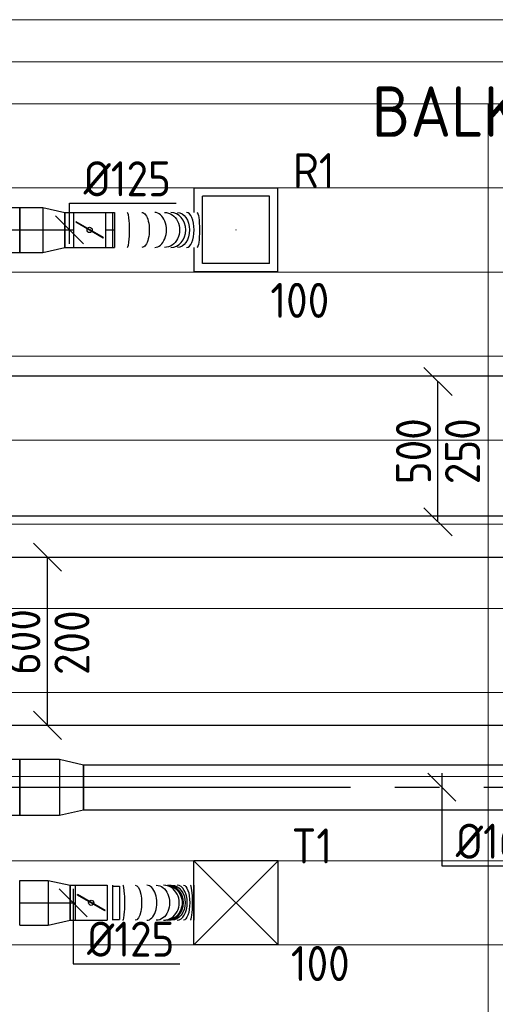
# Model space of a CAD drawing. Header units: millimetres. Extents: x -72915 to 21022, y 6278 to 52916.
# Tile 28 of 60: x -39887 to -38190, y 17236 to 20748. Entities that reach past the tile are written whole.
import ezdxf
from ezdxf.enums import TextEntityAlignment as Align

# ---------------------------------------------------------------- set-up
doc = ezdxf.new("R2010")
doc.units = ezdxf.units.MM
doc.header["$LTSCALE"] = 50
doc.linetypes.add('CENTER2', pattern=[28.575, 19.05, -3.175, 3.175, -3.175])
for name, color, linetype in [('4plfd', 254, 'Continuous'), ('WL570---_RETOUR', 100, 'Continuous'), ('WL570---_RETOUR_HL', 1, 'Continuous'), ('WL570---_TOEVOER', 200, 'Continuous'), ('WL570---_TOEVOER_HL', 1, 'Continuous'), ('WL570---_TOEVOER_RST', 200, 'Continuous'), ('WL570---_TOEVOER_RST_HL', 1, 'Continuous'), ('WM570---', 2, 'Continuous'), ('WM570---_RETOUR', 2, 'Continuous'), ('WM570---_RETOUR_PR', 2, 'Continuous'), ('WM570---_TOEVOER', 2, 'Continuous'), ('WM570---_TOEVOER_PR', 2, 'Continuous'), ('WM570---_TOEVOER_RST_PR', 1, 'Continuous')]:
    doc.layers.add(name, color=color, linetype=linetype)
doc.layers.add('WL570---_BESTAAND-MAATVOERING', color=161, linetype='Continuous', lineweight=0)
doc.styles.add('BURO-025', font='ISO96.shx', dxfattribs={"height": 125})
doc.styles.add('ISO', font='ISO', dxfattribs={"height": 162})

# ---------------------------------------------------------------- blocks, each defined once
blk = doc.blocks.new('Groep-73')
at = {"color": 8, "linetype": 'Continuous', "lineweight": 13}
for p, q in [((-54820.8, 18699.1), (-22154.9, 18699.1)), ((-54820.8, 18699.1), (-22154.9, 18699.1)), ((-54820.8, 18399.1), (-22154.9, 18399.1)), ((-54820.8, 18099.1), (-22154.9, 18099.1)), ((-54820.8, 17799.1), (-22154.9, 17799.1)), ((-54820.8, 17499.1), (-22154.9, 17499.1)), ((-22154.9, 17199.1), (-54820.8, 17199.1)), ((-54820.8, 16899.1), (-22154.9, 16899.1)), ((-22154.9, 16599.1), (-54820.8, 16599.1)), ((-22154.9, 16299.1), (-54820.8, 16299.1)), ((-22154.9, 15999.1), (-54820.8, 15999.1))]:
    blk.add_line(p, q, dxfattribs=at)
blk = doc.blocks.new('Groep-79')
at = {"color": 8, "linetype": 'Continuous', "lineweight": 13}
for p, q in [((-22004.9, 19149), (-54854.9, 19149.1)), ((-36854.9, 18999.1), (-54854.9, 18999.1)), ((-22154.9, 18999.1), (-54854.9, 18999.1)), ((-40454.9, 18999.1), (-40454.9, 7003.9))]:
    blk.add_line(p, q, dxfattribs=at)
at = {"color": 8}
blk.add_blockref('Groep-73', (0, 0), dxfattribs=at)
blk = doc.blocks.new('Block plafond 1e verd')
at = {"layer": '4plfd'}
blk.add_blockref('Groep-79', (22004.9, -19149), dxfattribs=at)
blk = doc.blocks.new('*U360')
at = {"color": 0, "ltscale": 10}
for p, q in [((150, 150, -2500), (-150, 150, -2500)), ((-150, -150, -2500), (-150, 150, -2500)), ((150, -150, -2500), (-150, 150, -2500)), ((-150, -150, -2500), (150, 150, -2500)), ((150, -150, -2500), (150, 150, -2500)), ((150, -150, -2500), (-150, -150, -2500))]:
    blk.add_line(p, q, dxfattribs=at)
at = {"layer": 'WL570---_TOEVOER_RST_HL', "linetype": 'CENTER2'}
blk.add_circle((0, 0, -2500), 0.075, dxfattribs=at)
at = {"layer": 'WL570---_TOEVOER_RST', "color": 2, "style": 'BURO-025'}
for tag in ['MC', 'Q']:
    blk.add_attdef(tag, text='', height=125, dxfattribs=at).set_placement((0, 0), align=Align.MIDDLE)
at = {"layer": 'WM570---_TOEVOER_RST_PR', "color": 2, "style": 'BURO-025'}
blk.add_attdef('POSNR', text='', height=125, dxfattribs=at).set_placement((0, 0), align=Align.MIDDLE)
blk = doc.blocks.new('*U459')
at = {"color": 0, "ltscale": 10}
for p, q in [((0, 80, -2700), (101.5, 80, -2700)), ((0, -80, -2700), (0, 80, -2700)), ((101.5, 80, -2700), (101.5, -80, -2700)), ((0, -80, -2700), (101.5, -80, -2700))]:
    blk.add_line(p, q, dxfattribs=at)
at = {"layer": 'WL570---_TOEVOER_HL', "linetype": 'CENTER2'}
blk.add_line((0, 0, -2700), (101.5, 0, -2700), dxfattribs=at)
at = {"layer": 'WM570---_TOEVOER_PR', "color": 2, "style": 'BURO-025'}
blk.add_attdef('POSNR', text='', height=125, dxfattribs=at).set_placement((0, 0), align=Align.MIDDLE)
blk = doc.blocks.new('*U460')
at = {"color": 0, "ltscale": 10}
for p, q in [((0, 62.5, -2700), (19, 62.5, -2700)), ((0, -62.5, -2700), (0, 62.5, -2700)), ((0, -62.5, -2700), (19, -62.5, -2700))]:
    blk.add_line(p, q, dxfattribs=at)
at = {"layer": 'WL570---_TOEVOER_HL', "linetype": 'CENTER2'}
blk.add_line((0, 0, -2700), (19, 0, -2700), dxfattribs=at)
at = {"layer": 'WM570---_TOEVOER_PR', "color": 2, "style": 'BURO-025'}
blk.add_attdef('POSNR', text='', height=125, dxfattribs=at).set_placement((0, 0), align=Align.MIDDLE)
blk = doc.blocks.new('*U461')
at = {"color": 0, "ltscale": 10}
for p, q in [((0, 80, -2700), (78.2, 62.5, -2700)), ((0, 80, -2700), (0, -80, -2700)), ((78.2, 62.5, -2700), (78.2, -62.5, -2700)), ((0, -80, -2700), (78.2, -62.5, -2700))]:
    blk.add_line(p, q, dxfattribs=at)
at = {"layer": 'WL570---_TOEVOER_HL', "linetype": 'CENTER2'}
blk.add_line((0, 0, -2700), (78.2, 0, -2700), dxfattribs=at)
for centre in [(0, 0, -2700), (78.2, 0, -2700)]:
    blk.add_circle(centre, 0.075, dxfattribs=at)
at = {"layer": 'WM570---_TOEVOER_PR', "color": 2, "style": 'BURO-025'}
blk.add_attdef('POSNR', text='', height=125, dxfattribs=at).set_placement((0, 0), align=Align.MIDDLE)
blk = doc.blocks.new('*U462')
at = {"ltscale": 10}
for p, q in [((-56.4, 62.5, -2700), (56.4, 62.5, -2700)), ((-56.4, -62.5, -2700), (-56.4, 62.5, -2700)), ((56.4, 62.5, -2700), (56.4, -62.5, -2700)), ((75.4, 59.4, -2700), (100.8, 59.4, -2700)), ((100.8, 59.4, -2700), (100.8, -59.4, -2700)), ((-49.4, 27.3, -2700), (-48.4, 29.1, -2700)), ((48.4, -29.1, -2700), (-49.4, 27.3, -2700)), ((49.4, -27.3, -2700), (-48.4, 29.1, -2700)), ((48.4, -29.1, -2700), (49.4, -27.3, -2700)), ((-56.4, -62.5, -2700), (56.4, -62.5, -2700)), ((75.4, -59.4, -2700), (100.8, -59.4, -2700))]:
    blk.add_line(p, q, dxfattribs=at)
blk.add_circle((0, 0, -2700), 9.41, dxfattribs=at)
at = {"layer": 'WL570---_TOEVOER', "color": 2, "style": 'BURO-025'}
blk.add_attdef('I', text='', height=125, dxfattribs=at).set_placement((0, 0), align=Align.MIDDLE)
at = {"layer": 'WM570---_TOEVOER_PR', "color": 2, "style": 'BURO-025'}
blk.add_attdef('POSNR', text='', height=125, dxfattribs=at).set_placement((0, 0), align=Align.MIDDLE)
blk = doc.blocks.new('*U466')
at = {"color": 0, "ltscale": 10}
for p, q in [((0, 62.5, -2700), (0, -62.5, -2700)), ((291.1, 62.5, -2700), (291.1, -62.5, -2700))]:
    blk.add_line(p, q, dxfattribs=at)
for centre, major_axis, ratio, start_param, end_param in [((37.3, 0, -2700), (0, -62.5), 0.122789, 0, 3.141593), ((122.6, 0, -2700), (0, -62.5), 0.577903, 0, 3.141593), ((182.6, 0, -2700), (0, -62.5), 0.897717, 0, 3.141593), ((197.8, 0, -2700), (0, 62.5), 0.897717, 3.141593, 6.283185), ((231.1, 0, -2700), (0, 62.5), 0.577903, 3.141593, 6.283185), ((278.4, 0, -2700), (0, 62.5), 0.122789, 3.141593, 6.283185)]:
    blk.add_ellipse(centre, major_axis=major_axis, ratio=ratio, start_param=start_param, end_param=end_param, dxfattribs=at)
at = {"color": 0, "ltscale": 10, "extrusion": (0, 0, -1)}
for centre, major_axis, ratio, start_param, end_param in [((82, 0, -2700), (0, 62.5), 0.361072, 0, 3.141593), ((156.8, 0, -2700), (0, 62.5), 0.760398, 0, 3.141593), ((190.5, 0, -2700), (0, 62.5), 0.939708, 0, 3.141593), ((212.1, 0, -2700), (0, -62.5), 0.760398, 3.141593, 6.283185), ((253.6, 0, -2700), (0, -62.5), 0.361072, 3.141593, 6.283185)]:
    blk.add_ellipse(centre, major_axis=major_axis, ratio=ratio, start_param=start_param, end_param=end_param, dxfattribs=at)
at = {"layer": 'WM570---_TOEVOER_PR', "color": 2, "style": 'BURO-025'}
blk.add_attdef('POSNR', text='', height=125, dxfattribs=at).set_placement((0, 0), align=Align.MIDDLE)
blk = doc.blocks.new('*U478')
at = {"color": 0, "ltscale": 10}
for p, q in [((0, 100, -2700), (142.2, 100, -2700)), ((0, -100, -2700), (0, 100, -2700)), ((142.2, 100, -2700), (142.2, -100, -2700)), ((0, -100, -2700), (142.2, -100, -2700))]:
    blk.add_line(p, q, dxfattribs=at)
at = {"layer": 'WL570---_TOEVOER_HL', "linetype": 'CENTER2'}
blk.add_line((0, 0, -2700), (142.2, 0, -2700), dxfattribs=at)
at = {"layer": 'WM570---_TOEVOER_PR', "color": 2, "style": 'BURO-025'}
blk.add_attdef('POSNR', text='', height=125, dxfattribs=at).set_placement((0, 0), align=Align.MIDDLE)
blk = doc.blocks.new('*U479')
at = {"color": 0, "ltscale": 10}
for p, q in [((0, 100, -2700), (85.2, 80, -2700)), ((0, 100, -2700), (0, -100, -2700)), ((85.2, 80, -2700), (85.2, -80, -2700)), ((0, -100, -2700), (85.2, -80, -2700))]:
    blk.add_line(p, q, dxfattribs=at)
at = {"layer": 'WL570---_TOEVOER_HL', "linetype": 'CENTER2'}
blk.add_line((0, 0, -2700), (85.2, 0, -2700), dxfattribs=at)
for centre in [(0, 0, -2700), (85.2, 0, -2700)]:
    blk.add_circle(centre, 0.075, dxfattribs=at)
at = {"layer": 'WM570---_TOEVOER_PR', "color": 2, "style": 'BURO-025'}
blk.add_attdef('POSNR', text='', height=125, dxfattribs=at).set_placement((0, 0), align=Align.MIDDLE)
blk = doc.blocks.new('*U480')
at = {"color": 0, "ltscale": 10}
for p, q in [((-128.3, 100, -2700), (128.3, 100, -2700)), ((-128.3, 100, -2700), (-128.3, -95, -2700)), ((128.3, 100, -2700), (128.3, -100, -2700)), ((-128.3, -100, -2700), (-80, -100, -2700)), ((-80, -100, -2700), (-80, -157.3, -2700)), ((80, -100, -2700), (128.3, -100, -2700)), ((80, -100, -2700), (80, -157.3, -2700)), ((80, -157.3, -2700), (-80, -157.3, -2700))]:
    blk.add_line(p, q, dxfattribs=at)
blk.add_spline([(80, -100, -2700), (77.3, -97.8, -2700), (69.3, -91.7, -2700), (56.6, -82.5, -2700), (40, -72.1, -2700), (20.7, -63.5, -2700), (0, -60, -2700), (-20.7, -63.5, -2700), (-40, -72.1, -2700), (-56.6, -82.5, -2700), (-69.3, -91.7, -2700), (-77.3, -97.8, -2700), (-80, -100, -2700)], degree=3, dxfattribs=at)
at = {"layer": 'WL570---_TOEVOER_HL', "linetype": 'CENTER2'}
for p, q in [((-128.3, 0, -2700), (128.3, 0, -2700)), ((0, 0, -2700), (0, -157.3, -2700))]:
    blk.add_line(p, q, dxfattribs=at)
at = {"layer": 'WM570---_TOEVOER_PR', "color": 2, "style": 'BURO-025'}
blk.add_attdef('POSNR', text='', height=125, dxfattribs=at).set_placement((0, 0), align=Align.MIDDLE)
blk = doc.blocks.new('*U469')
at = {"layer": 'WM570---_TOEVOER', "color": 0, "ltscale": 10}
for p, q in [((50, -50), (-50, 50)), ((0, 50), (0, -217.2)), ((0, -217.2), (380.4, -217.2))]:
    blk.add_line(p, q, dxfattribs=at)
at = {"layer": 'WM570---_TOEVOER', "color": 0, "style": 'BURO-025'}
blk.add_text('%%c125', height=125, dxfattribs=at).set_placement((50, -192.2))
blk = doc.blocks.new('*U484')
at = {"color": 0, "ltscale": 10}
for p, q in [((0, 80, -2700), (3084.3, 80, -2700)), ((0, -80, -2700), (0, 80, -2700)), ((3084.3, 80, -2700), (3084.3, -80, -2700)), ((0, -80, -2700), (3084.3, -80, -2700))]:
    blk.add_line(p, q, dxfattribs=at)
at = {"layer": 'WL570---_TOEVOER_HL', "linetype": 'CENTER2'}
blk.add_line((0, 0, -2700), (3084.3, 0, -2700), dxfattribs=at)
at = {"layer": 'WM570---_TOEVOER_PR', "color": 2, "style": 'BURO-025'}
blk.add_attdef('POSNR', text='', height=125, dxfattribs=at).set_placement((0, 0), align=Align.MIDDLE)
blk = doc.blocks.new('*U487')
at = {"layer": 'WM570---_TOEVOER', "color": 0, "ltscale": 10}
for p, q in [((50, 250), (-50, 350)), ((0, -300), (0, 300)), ((50, -350), (-50, -250))]:
    blk.add_line(p, q, dxfattribs=at)
at = {"layer": 'WM570---_TOEVOER', "color": 0, "style": 'BURO-025'}
for s, p in [('600', (-25, -120.5)), ('200', (150, -120.5)), ('200', (150, -120.5))]:
    blk.add_text(s, height=125, rotation=90, dxfattribs=at).set_placement(p)
blk = doc.blocks.new('*U488')
at = {"layer": 'WM570---_TOEVOER', "color": 0, "ltscale": 10}
for p, q in [((50, -50), (-50, 50)), ((0, 50), (0, -280)), ((0, -280), (389.3, -280))]:
    blk.add_line(p, q, dxfattribs=at)
at = {"layer": 'WM570---_TOEVOER', "color": 0, "style": 'BURO-025'}
blk.add_text('%%c160', height=125, dxfattribs=at).set_placement((50, -255))
blk = doc.blocks.new('*U546')
at = {"color": 0, "ltscale": 10}
for p, q in [((0, 62.5, -2700), (32.4, 62.5, -2700)), ((32.4, 62.5, -2700), (32.4, -62.5, -2700)), ((0, -62.5, -2700), (32.4, -62.5, -2700))]:
    blk.add_line(p, q, dxfattribs=at)
at = {"layer": 'WL570---_RETOUR_HL', "linetype": 'CENTER2'}
blk.add_line((0, 0, -2700), (32.4, 0, -2700), dxfattribs=at)
at = {"layer": 'WM570---_RETOUR_PR', "color": 2, "style": 'BURO-025'}
blk.add_attdef('POSNR', text='', height=125, dxfattribs=at).set_placement((0, 0), align=Align.MIDDLE)
blk = doc.blocks.new('*U549')
at = {"layer": 'WM570---_RETOUR', "color": 0, "ltscale": 10}
for p, q in [((0, 95), (380.4, 95)), ((0, -50), (0, 95)), ((50, -50), (-50, 50))]:
    blk.add_line(p, q, dxfattribs=at)
at = {"layer": 'WM570---_RETOUR', "color": 0, "style": 'BURO-025'}
blk.add_text('%%c125', height=125, dxfattribs=at).set_placement((50, 120))
blk = doc.blocks.new('*U552')
at = {"layer": 'WM570---_RETOUR', "color": 0, "ltscale": 10}
for p, q in [((50, 200), (-50, 300)), ((0, -250), (0, 250)), ((50, -300), (-50, -200))]:
    blk.add_line(p, q, dxfattribs=at)
at = {"layer": 'WM570---_RETOUR', "color": 0, "style": 'BURO-025'}
for s, p in [('500', (-25, -116.1)), ('250', (150, -116.1)), ('250', (150, -116.1))]:
    blk.add_text(s, height=125, rotation=90, dxfattribs=at).set_placement(p)
blk = doc.blocks.new('*U588')
at = {"color": 0, "ltscale": 10}
for p, q in [((149, 149, -2450), (-149, 149, -2450)), ((-149, 62.5, -2450), (-149, 149, -2450)), ((149, -149, -2450), (149, 149, -2450)), ((120, 120, -2450), (-120, 120, -2450)), ((-120, -120, -2450), (-120, 120, -2450)), ((120, -120, -2450), (120, 120, -2450)), ((-149, -149, -2450), (-149, -62.5, -2450)), ((120, -120, -2450), (-120, -120, -2450)), ((149, -149, -2450), (-149, -149, -2450))]:
    blk.add_line(p, q, dxfattribs=at)
at = {"layer": 'WL570---_RETOUR_HL', "linetype": 'CENTER2'}
blk.add_circle((0, 0, -2450), 0.075, dxfattribs=at)
at = {"layer": 'WL570---_RETOUR', "color": 2, "style": 'BURO-025'}
for tag in ['MC', 'Q']:
    blk.add_attdef(tag, text='', height=125, dxfattribs=at).set_placement((0, 0), align=Align.MIDDLE)
at = {"layer": 'WM570---_RETOUR_PR', "color": 2, "style": 'BURO-025'}
blk.add_attdef('POSNR', text='', height=125, dxfattribs=at).set_placement((0, 0), align=Align.MIDDLE)
blk = doc.blocks.new('*U651')
at = {"color": 0, "ltscale": 10}
for p, q in [((0, 80, -2650), (78.2, 62.5, -2650)), ((0, 80, -2650), (0, -80, -2650)), ((78.2, 62.5, -2650), (78.2, -62.5, -2650)), ((0, -80, -2650), (78.2, -62.5, -2650))]:
    blk.add_line(p, q, dxfattribs=at)
at = {"layer": 'WL570---_RETOUR_HL', "linetype": 'CENTER2'}
blk.add_line((0, 0, -2650), (78.2, 0, -2650), dxfattribs=at)
for centre in [(0, 0, -2650), (78.2, 0, -2650)]:
    blk.add_circle(centre, 0.075, dxfattribs=at)
at = {"layer": 'WM570---_RETOUR_PR', "color": 2, "style": 'BURO-025'}
blk.add_attdef('POSNR', text='', height=125, dxfattribs=at).set_placement((0, 0), align=Align.MIDDLE)
blk = doc.blocks.new('*U652')
at = {"color": 0, "ltscale": 10}
for p, q in [((0, 80, -2650), (82.6, 80, -2650)), ((0, -80, -2650), (0, 80, -2650)), ((82.6, 80, -2650), (82.6, -80, -2650)), ((0, -80, -2650), (82.6, -80, -2650))]:
    blk.add_line(p, q, dxfattribs=at)
at = {"layer": 'WL570---_RETOUR_HL', "linetype": 'CENTER2'}
blk.add_line((0, 0, -2650), (82.6, 0, -2650), dxfattribs=at)
at = {"layer": 'WM570---_RETOUR_PR', "color": 2, "style": 'BURO-025'}
blk.add_attdef('POSNR', text='', height=125, dxfattribs=at).set_placement((0, 0), align=Align.MIDDLE)
blk = doc.blocks.new('*U653')
at = {"color": 0, "ltscale": 10}
for p, q in [((-128.3, 80, -2650), (128.3, 80, -2650)), ((-128.3, 80, -2650), (-128.3, -80, -2650)), ((128.3, 80, -2650), (128.3, -80, -2650)), ((0, 0, -2650), (-80, -80, -2650)), ((0, 0, -2650), (80, -80, -2650)), ((-128.3, -80, -2650), (-80, -80, -2650)), ((-80, -80, -2650), (-80, -134.9, -2650)), ((80, -80, -2650), (128.3, -80, -2650)), ((80, -80, -2650), (80, -134.9, -2650)), ((80, -134.9, -2650), (-80, -134.9, -2650))]:
    blk.add_line(p, q, dxfattribs=at)
at = {"layer": 'WL570---_RETOUR_HL', "linetype": 'CENTER2'}
for p, q in [((-128.3, 0, -2650), (128.3, 0, -2650)), ((0, 0, -2650), (0, -134.9, -2650))]:
    blk.add_line(p, q, dxfattribs=at)
at = {"layer": 'WM570---_RETOUR_PR', "color": 2, "style": 'BURO-025'}
blk.add_attdef('POSNR', text='', height=125, dxfattribs=at).set_placement((0, 0), align=Align.MIDDLE)
blk = doc.blocks.new('*U659')
at = {"color": 0, "ltscale": 10}
for p, q in [((0, 62.5, -2650), (32.4, 62.5, -2650)), ((0, -62.5, -2650), (0, 62.5, -2650)), ((0, -62.5, -2650), (32.4, -62.5, -2650))]:
    blk.add_line(p, q, dxfattribs=at)
at = {"layer": 'WL570---_RETOUR_HL', "linetype": 'CENTER2'}
blk.add_line((0, 0, -2650), (32.4, 0, -2650), dxfattribs=at)
at = {"layer": 'WM570---_RETOUR_PR', "color": 2, "style": 'BURO-025'}
blk.add_attdef('POSNR', text='', height=125, dxfattribs=at).set_placement((0, 0), align=Align.MIDDLE)
blk = doc.blocks.new('*U660')
at = {"ltscale": 10}
for p, q in [((-56.4, 62.5, -2650), (56.4, 62.5, -2650)), ((-56.4, -62.5, -2650), (-56.4, 62.5, -2650)), ((56.4, 62.5, -2650), (56.4, -62.5, -2650)), ((-49.4, 27.3, -2650), (-48.4, 29.1, -2650)), ((48.4, -29.1, -2650), (-49.4, 27.3, -2650)), ((49.4, -27.3, -2650), (-48.4, 29.1, -2650)), ((48.4, -29.1, -2650), (49.4, -27.3, -2650)), ((-56.4, -62.5, -2650), (56.4, -62.5, -2650))]:
    blk.add_line(p, q, dxfattribs=at)
blk.add_circle((0, 0, -2650), 9.41, dxfattribs=at)
at = {"layer": 'WL570---_RETOUR', "color": 2, "style": 'BURO-025'}
blk.add_attdef('I', text='', height=125, dxfattribs=at).set_placement((0, 0), align=Align.MIDDLE)
at = {"layer": 'WM570---_RETOUR_PR', "color": 2, "style": 'BURO-025'}
blk.add_attdef('POSNR', text='', height=125, dxfattribs=at).set_placement((0, 0), align=Align.MIDDLE)
blk = doc.blocks.new('*U661')
at = {"color": 0, "ltscale": 10}
for p, q in [((0, 62.5, -2650), (0, -62.5, -2650)), ((24.8, 62.5, -2650), (24.8, -62.5, -2650))]:
    blk.add_line(p, q, dxfattribs=at)
for centre, major_axis, ratio, start_param, end_param in [((77, 0, -2650), (0, -62.5), 0.146402, 0, 3.141593), ((175.5, 0, -2650), (0, -62.5), 0.671599, 0, 3.141593), ((232.6, 0, -2650), (0, 62.5), 0.859911, 3.141593, 6.283185), ((289.5, 0, -2650), (0, 62.5), 0.426917, 3.141593, 6.283185)]:
    blk.add_ellipse(centre, major_axis=major_axis, ratio=ratio, start_param=start_param, end_param=end_param, dxfattribs=at)
at = {"color": 0, "ltscale": 10, "extrusion": (0, 0, -1)}
for centre, major_axis, ratio, start_param, end_param in [((129.6, 0, -2650), (0, 62.5), 0.426917, 0, 3.141593), ((210.8, 0, -2650), (0, 62.5), 0.859911, 0, 3.141593), ((257.4, 0, -2650), (0, -62.5), 0.671599, 3.141593, 6.283185), ((326.4, 0, -2650), (0, -62.5), 0.146402, 3.141593, 6.283185)]:
    blk.add_ellipse(centre, major_axis=major_axis, ratio=ratio, start_param=start_param, end_param=end_param, dxfattribs=at)
at = {"layer": 'WM570---_RETOUR_PR', "color": 2, "style": 'BURO-025'}
blk.add_attdef('POSNR', text='', height=125, dxfattribs=at).set_placement((0, 0), align=Align.MIDDLE)
blk = doc.blocks.new('*U680')
at = {"color": 0, "ltscale": 10}
for p, q in [((0, 250, -2700), (7170.6, 250, -2700)), ((0, -250, -2700), (7170.6, -250, -2700))]:
    blk.add_line(p, q, dxfattribs=at)
at = {"layer": 'WM570---_RETOUR_PR', "color": 2, "style": 'BURO-025'}
blk.add_attdef('POSNR', text='', height=125, dxfattribs=at).set_placement((0, 0), align=Align.MIDDLE)
blk = doc.blocks.new('*U871')
at = {"color": 0, "ltscale": 10}
for p, q in [((0, 300, -50), (6139.4, 300, -50)), ((0, -300, -50), (6139.4, -300, -50))]:
    blk.add_line(p, q, dxfattribs=at)
at = {"layer": 'WM570---_TOEVOER_PR', "color": 2, "style": 'BURO-025'}
blk.add_attdef('POSNR', text='', height=125, dxfattribs=at).set_placement((0, 0), align=Align.MIDDLE)

msp = doc.modelspace()

# ---------------------------------------------------------------- linework, layer by layer
at = {"layer": 'WL570---_BESTAAND-MAATVOERING'}
for p, q in [((-52566.7, 20748.4), (-34764.6, 20748.4)), ((-52816.7, 19548.4), (-20816.9, 19548.4))]:
    msp.add_line(p, q, dxfattribs=at)

# ---------------------------------------------------------------- block references
at = {"layer": 'WL570---_RETOUR'}
ref = msp.add_blockref('*U588', (-39115.4, 19998.4, 2450), dxfattribs=at)
ref.add_attrib('Q', '100', dxfattribs={"color": 2, "height": 125, "style": 'BURO-025'}).set_placement((-38887.7, 19747.3), align=Align.MIDDLE)
ref.add_attrib('MC', 'R1', dxfattribs={"color": 2, "height": 125, "style": 'BURO-025'}).set_placement((-38837.9, 20210.1), align=Align.MIDDLE)
for name, p in [('*U653', (-40015.4, 19998.4, 2650)), ('*U652', (-39887.1, 19998.4, 2650)), ('*U651', (-39804.5, 19998.4, 2650)), ('*U659', (-39726.3, 19998.4, 2650)), ('*U660', (-39637.5, 19998.4, 2650)), ('*U546', (-39581, 19998.4, 2700)), ('*U661', (-39581, 19998.4, 2650)), ('*U680', (-43187.5, 19228.1, 2700))]:
    msp.add_blockref(name, p, dxfattribs=at)
at = {"layer": 'WL570---_TOEVOER'}
for name, p in [('*U871', (-40846.4, 18531.4, 50)), ('*U480', (-40015.4, 18010.4, 2700)), ('*U478', (-39887.1, 18010.4, 2700)), ('*U479', (-39744.8, 18010.4, 2700)), ('*U484', (-39659.6, 18010.4, 2700)), ('*U459', (-39887.1, 17598.4, 2700)), ('*U461', (-39785.5, 17598.4, 2700)), ('*U460', (-39707.3, 17598.4, 2700)), ('*U462', (-39631.9, 17598.4, 2700)), ('*U466', (-39556.5, 17598.4, 2700))]:
    msp.add_blockref(name, p, dxfattribs=at)
ref = msp.add_blockref('*U360', (-39115.4, 17598.4, 2500), dxfattribs=at)
ref.add_attrib('Q', '100', (-38919.7, 17319.2), dxfattribs={"layer": 'WL570---_TOEVOER_RST', "color": 2, "height": 125, "style": 'BURO-025'})
ref.add_attrib('MC', 'T1', (-38917.1, 17738.6), dxfattribs={"layer": 'WL570---_TOEVOER_RST', "color": 2, "height": 125, "style": 'BURO-025'})
at = {"layer": 'WM570---_RETOUR'}
for name, p in [('*U549', (-39709.3, 19998.4, 2700)), ('*U552', (-38394.7, 19207.4))]:
    msp.add_blockref(name, p, dxfattribs=at)
at = {"layer": 'WM570---_TOEVOER'}
for name, p in [('Block plafond 1e verd', (-19765.4, 20598.3)), ('*U487', (-39788.1, 18531.4, 50)), ('*U488', (-38381.3, 18010.4, 2700)), ('*U469', (-39696.7, 17598.4, 2700))]:
    msp.add_blockref(name, p, dxfattribs=at)

# ---------------------------------------------------------------- texts
at = {"layer": 'WM570---', "style": 'ISO'}
msp.add_text('BALK 1200x320', height=180, dxfattribs=at).set_placement((-38630.8, 20330.6))

doc.saveas('drawing.dxf')
